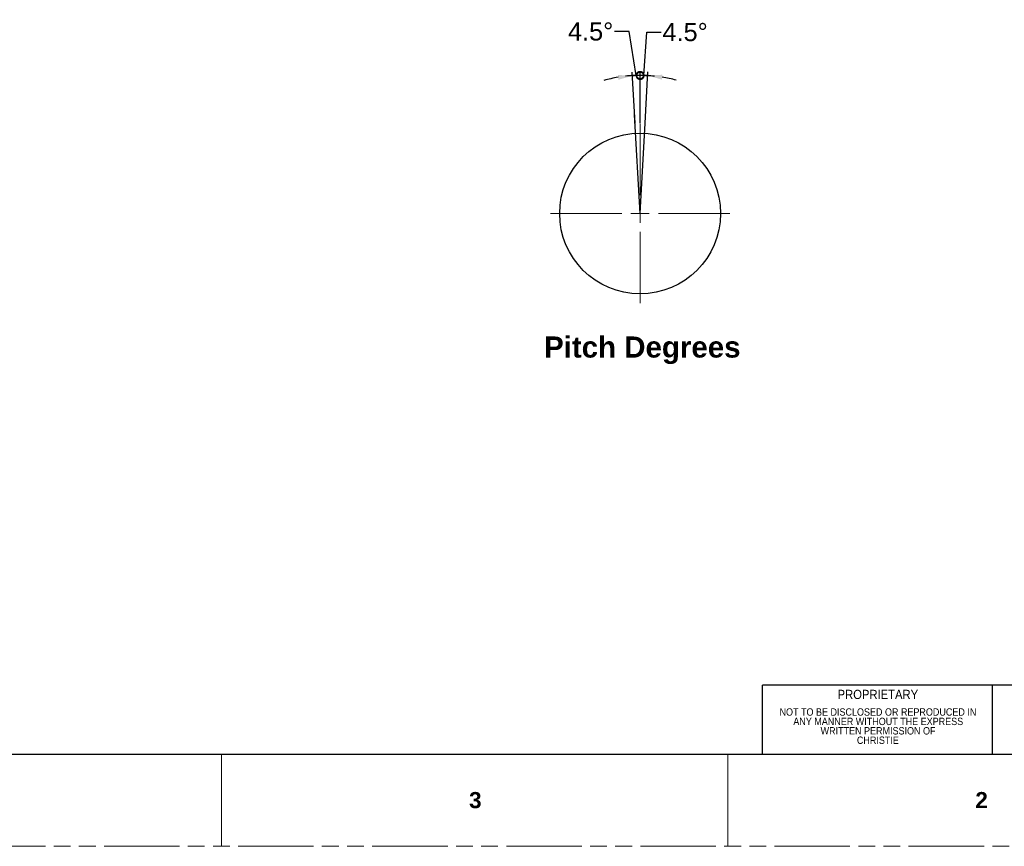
# Model space of a CAD drawing. Header units: millimetres. Extents: x 3925 to 5043, y -86 to 778.
# Tile 100 of 159: x 4568 to 4839, y -86 to 142. Entities that reach past the tile are written whole.
import ezdxf

# ---------------------------------------------------------------- set-up
doc = ezdxf.new("R2010")
doc.units = ezdxf.units.MM
doc.header["$LTSCALE"] = 46.255
doc.header["$PDMODE"] = 3
doc.header["$PDSIZE"] = 1
doc.linetypes.add('PHANTOM', pattern=[0.8, 0.45, -0.05, 0.1, -0.05, 0.1, -0.05])
doc.linetypes.add('SLD-Solid', pattern=[0])
doc.layers.get('0').update_dxf_attribs({"linetype": 'CONTINUOUS'})
doc.layers.get('Defpoints').update_dxf_attribs({"linetype": 'CONTINUOUS'})
doc.layers.add('AM_5', color=3, linetype='CONTINUOUS', lineweight=25)
doc.layers.add('Form', color=7, linetype='CONTINUOUS', lineweight=13)
doc.styles.add('SLDTEXTSTYLE0', font='arialbd.ttf', dxfattribs={"height": 5.5})
doc.styles.add('SLDTEXTSTYLE1', font='txt', dxfattribs={"width": 0.913})
doc.styles.add('SLDTEXTSTYLE2', font='arial.ttf')
doc.styles.get("Standard").update_dxf_attribs({"font": 'txt', "width": 0.7})
doc.dimstyles.new('STANDARD$2', dxfattribs={"dimtxt": 2.5, "dimasz": 2, "dimexe": 1, "dimexo": 0.2, "dimtad": 1, "dimzin": 0, "dimdsep": 46, "dimtxsty": 'STANDARD', "dimcen": 0.09, "dimazin": 0, "dimtol": 1, "dimtp": 0.01, "dimtm": 0.01, "dimtfac": 1, "dimtofl": 0, "dimtmove": 0, "dimatfit": 3, "dimfxl": 1, "dimtolj": 1, "dimtzin": 0, "dimarcsym": 0})

# ---------------------------------------------------------------- blocks, each defined once
blk = doc.blocks.new('SW_CENTERMARKSYMBOL_0')
at = {"color": 0, "linetype": 'Continuous', "lineweight": 0}
for p, q in [((0, 5.08), (0, 24.73)), ((-5.08, 0), (-24.73, 0)), ((0, 0), (-2.54, 0)), ((0, 0), (0, 2.54)), ((0, 0), (0, -2.54)), ((0, 0), (2.54, 0)), ((5.08, 0), (24.73, 0)), ((0, -5.08), (0, -24.73))]:
    blk.add_line(p, q, dxfattribs=at)
blk = doc.blocks.new('_DotSmall')
at = {"color": 0, "linetype": 'ByBlock', "const_width": 0.5}
blk.add_lwpolyline([(-0.0625, 0, 1), (0.0625, 0, 1)], format="xyb", close=True, dxfattribs=at)
blk = doc.blocks.new('*D58')
at = {"layer": 'AM_5', "color": 0, "lineweight": -2}
for p, q in [((4739.95, 126.67), (4740.72, 138.6)), ((4740.72, 138.6), (4744.72, 138.6)), ((4738.9, 113.5), (4738.9, 127.68)), ((4740.28, 113.53), (4741.06, 127.62))]:
    blk.add_line(p, q, dxfattribs=at)
for start, end in [(90, 96.0161), (86.8325, 90), (74.8003, 80.8164)]:
    blk.add_arc((4738.9, 88.57), 38.11, start, end, dxfattribs=at)
at = {"layer": 'AM_5', "color": 0}
blk.add_solid([(4744.91, 125.53), (4745.05, 126.86), (4741, 126.62)], dxfattribs=at)
at = {"layer": 'Defpoints', "color": 0}
for p in [(4739.6, 126.68), (4738.9, 113.3), (4740.27, 113.34), (4738.9, 93.65), (4738.9, 88.57)]:
    blk.add_point(p, dxfattribs=at)
at = {"layer": 'AM_5', "color": 0, "lineweight": -2, "xscale": 4, "yscale": 4, "zscale": 4, "rotation": 359.9999999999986}
blk.add_blockref('_DotSmall', (4738.9, 126.68), dxfattribs=at)
at = {"layer": 'AM_5', "color": 0, "insert": (4751.32, 138.6), "char_height": 5, "attachment_point": 5, "style": 'SLDTEXTSTYLE2'}
blk.add_mtext('\\A1;4.5%%d', dxfattribs=at)
blk = doc.blocks.new('*D59')
at = {"layer": 'AM_5', "color": 0, "lineweight": -2}
for p, q in [((4735.85, 138.77), (4731.85, 138.77)), ((4737.85, 126.62), (4735.85, 138.77)), ((4737.52, 113.51), (4736.75, 127.57)), ((4738.9, 113.5), (4738.9, 127.63))]:
    blk.add_line(p, q, dxfattribs=at)
for start, end in [(99.1714, 105.1959), (90, 93.147), (83.9755, 90)]:
    blk.add_arc((4738.9, 88.57), 38.06, start, end, dxfattribs=at)
at = {"layer": 'AM_5', "color": 0}
blk.add_solid([(4732.76, 126.81), (4732.9, 125.48), (4736.81, 126.57)], dxfattribs=at)
at = {"layer": 'Defpoints', "color": 0}
for p in [(4738.2, 126.62), (4737.54, 113.31), (4738.9, 113.3), (4738.9, 93.65), (4738.9, 88.57)]:
    blk.add_point(p, dxfattribs=at)
at = {"layer": 'AM_5', "color": 0, "lineweight": -2, "xscale": 4, "yscale": 4, "zscale": 4, "rotation": 179.9999999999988}
blk.add_blockref('_DotSmall', (4738.9, 126.63), dxfattribs=at)
at = {"layer": 'AM_5', "color": 0, "insert": (4725.25, 138.77), "char_height": 5, "attachment_point": 5, "style": 'SLDTEXTSTYLE2'}
blk.add_mtext('\\A1;4.5%%d', dxfattribs=at)

msp = doc.modelspace()

# ---------------------------------------------------------------- linework, layer by layer
for q in [(4737.3986, 115.7916), (4740.2767, 113.5347)]:
    msp.add_line((4738.8952, 88.57), q)
at = {"color": 7, "linetype": 'Continuous', "lineweight": 30}
msp.add_line((3937.6114, -60.6394), (5029.8114, -60.6394), dxfattribs=at)
at = {"color": 7, "linetype": 'Continuous', "lineweight": 0}
for p, q in [((4623.4114, -60.6394), (4623.4114, -86.0394)), ((4709.1364, -60.6394), (4772.6364, -60.6394)), ((4763.1114, -60.6394), (4763.1114, -86.0394))]:
    msp.add_line(p, q, dxfattribs=at)
at = {"color": 7, "linetype": 'PHANTOM', "lineweight": 0}
msp.add_line((3924.9114, -86.0394), (5042.5114, -86.0394), dxfattribs=at)
msp.add_circle((4738.8952, 88.57), 22.1901)
at = {"layer": 'Form', "color": 7, "linetype": 'SLD-Solid', "lineweight": 30}
for p, q in [((5029.8114, -41.5894), (4772.6364, -41.5894)), ((4772.6364, -60.6394), (4772.6364, -41.5894)), ((4836.1364, -60.6394), (4836.1364, -41.5894))]:
    msp.add_line(p, q, dxfattribs=at)
at = {"layer": 'Form', "color": 7, "linetype": 'SLD-Solid', "lineweight": 0}
for p, q in [((4772.6364, -60.6394), (4772.6364, -41.5894)), ((4836.1364, -60.6394), (4772.6364, -60.6394)), ((4899.6364, -60.6394), (4836.1364, -60.6394))]:
    msp.add_line(p, q, dxfattribs=at)

# ---------------------------------------------------------------- block references
at = {"color": 7, "linetype": 'Continuous', "lineweight": 0, "rotation": 180}
msp.add_blockref('SW_CENTERMARKSYMBOL_0', (4738.8952, 88.57), dxfattribs=at)

# ---------------------------------------------------------------- texts
at = {"color": 7, "linetype": 'Continuous', "lineweight": 0, "attachment_point": 1, "style": 'SLDTEXTSTYLE0'}
for s, insert, char_height in [('Pitch Degrees', (4712.3866, 54.6369), 5.820833), ('3', (4691.7057, -71.0667), 4.445), ('2', (4831.4057, -71.0667), 4.445)]:
    msp.add_mtext(s, dxfattribs=dict(at, insert=insert, char_height=char_height))
at = {"color": 0, "linetype": 'Continuous', "lineweight": 0, "char_height": 2.032, "attachment_point": 2, "style": 'SLDTEXTSTYLE1'}
for s, insert in [('NOT TO BE DISCLOSED OR REPRODUCED IN', (4804.5353, -47.9623)), ('ANY MANNER WITHOUT THE EXPRESS', (4804.6171, -50.5587)), ('WRITTEN PERMISSION OF ', (4804.5624, -53.1552)), ('CHRISTIE', (4804.5164, -55.7516))]:
    msp.add_mtext(s, dxfattribs=dict(at, insert=insert))
at = {"layer": 'Form', "color": 7, "linetype": 'Continuous', "lineweight": 0, "insert": (4804.5108, -42.8579), "char_height": 2.54, "attachment_point": 2, "style": 'SLDTEXTSTYLE1'}
msp.add_mtext('PROPRIETARY', dxfattribs=at)

# ---------------------------------------------------------------- dimensions: what is measured, and where the dimension line sits
at = {"layer": 'AM_5', "color": 2}
for base, line2, override, picture, middle in [((4738.1984, 126.6232), ((4738.8952, 88.57), (4737.5352, 113.3069)), {"dimtxt": 5, "dimasz": 4, "dimtad": 0, "dimtxsty": 'SLDTEXTSTYLE2', "dimblk1": 'DotSmall', "dimsah": 1, "dimcen": 7.569, "dimadec": 0, "dimtol": 0, "dimtdec": 4, "dimtmove": 1, "dimatfit": 2, "dimarcsym": 1}, '*D59', (4725.2495, 138.7663)), ((4739.5975, 126.6759), ((4738.8952, 88.57), (4740.2657, 113.335)), {"dimtxt": 5, "dimasz": 4, "dimtad": 0, "dimtxsty": 'SLDTEXTSTYLE2', "dimblk2": 'DotSmall', "dimsah": 1, "dimcen": 7.569, "dimadec": 0, "dimtol": 0, "dimtdec": 4, "dimtmove": 1, "dimatfit": 2, "dimarcsym": 1}, '*D58', (4751.3218, 138.5982))]:
    dim = msp.add_angular_dim_2l(base=base, line1=((4738.8952, 93.65), (4738.8952, 113.3001)), line2=line2, text='4.5%%d', dimstyle='STANDARD$2', override=override, dxfattribs=at)
    dim.commit()
    dim.dimension.update_dxf_attribs({"geometry": picture, "text_midpoint": middle, "dimtype": 162})

doc.saveas('drawing.dxf')
